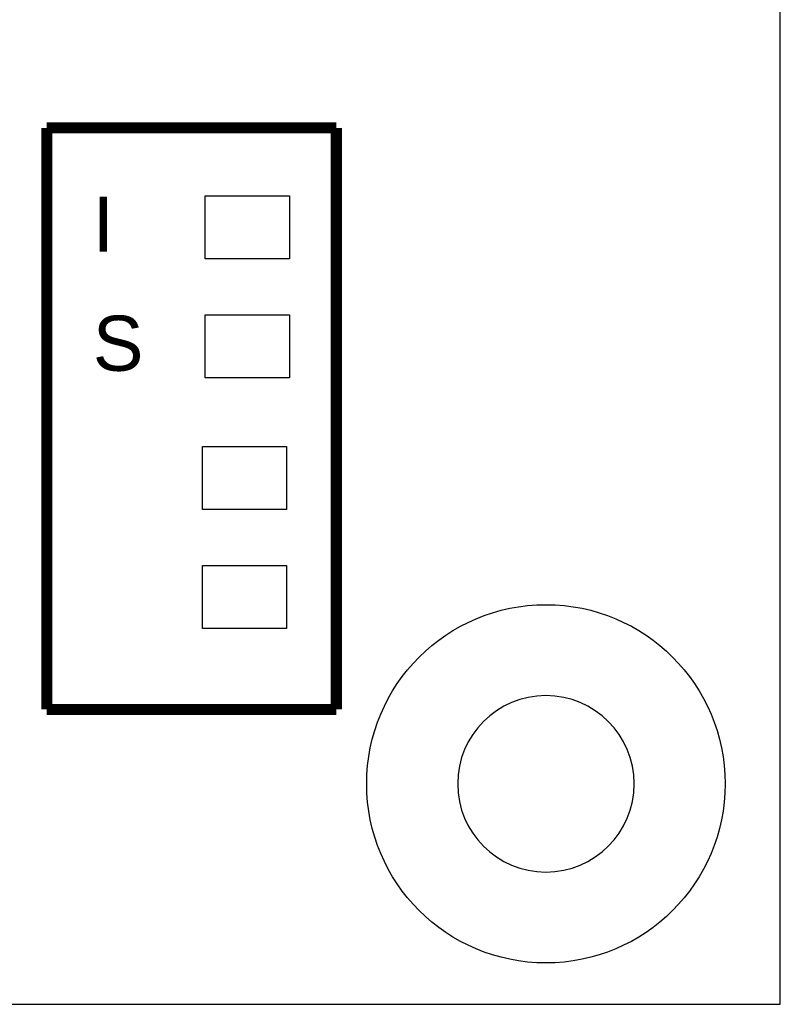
# Model space of a CAD drawing. Extents: x 0 to 116, y 0 to 84.
# Tile 11 of 13: x 102 to 116, y 0 to 18. Entities that reach past the tile are written whole.
import ezdxf

# ---------------------------------------------------------------- set-up
doc = ezdxf.new("R2010")
doc.units = 0
for name, color, linetype in [('BG_DESIGN_OUTLINE', 7, 'CONTINUOUS'), ('ET_TOP', 140, 'CONTINUOUS'), ('PG_PLACE_BOUND_TOP', 254, 'CONTINUOUS'), ('PG_SILKSCREEN_TOP', 240, 'CONTINUOUS'), ('PIN_BOTTOM', 3, 'CONTINUOUS'), ('PIN_TOP', 140, 'CONTINUOUS')]:
    doc.layers.add(name, color=color, linetype=linetype)

msp = doc.modelspace()

# ---------------------------------------------------------------- linework, layer by layer
at = {"layer": 'BG_DESIGN_OUTLINE'}
msp.add_lwpolyline([(116, 0), (116, 84), (0, 84), (0, 0)], close=True, dxfattribs=at)
at = {"layer": 'ET_TOP'}
for points in [[(107.098, 14.668), (107.098, 13.525), (105.574, 13.525), (105.574, 14.668)], [(107.098, 12.509), (107.098, 11.366), (105.574, 11.366), (105.574, 12.509)], [(107.048, 10.118), (107.048, 8.975), (105.524, 8.975), (105.524, 10.118)], [(107.048, 7.959), (107.048, 6.816), (105.524, 6.816), (105.524, 7.959)]]:
    msp.add_lwpolyline(points, close=True, dxfattribs=at)
at = {"layer": 'PG_PLACE_BOUND_TOP'}
msp.add_lwpolyline([(113.35, 4, 1), (110.15, 4, 1)], format="xyb", close=True, dxfattribs=at)
at = {"layer": 'PG_SILKSCREEN_TOP', "const_width": 0.2}
for points in [[(102.7, 15.9), (107.95, 15.9)], [(102.7, 10.15), (102.7, 15.9)], [(107.95, 15.9), (107.95, 10.15)], [(102.7, 5.35), (102.7, 10.15)], [(107.95, 10.15), (107.95, 5.35)], [(107.95, 5.35), (102.7, 5.35)]]:
    msp.add_lwpolyline(points, dxfattribs=at)
at = {"layer": 'PIN_BOTTOM'}
msp.add_circle((111.75, 4), 3.25, dxfattribs=at)
at = {"layer": 'PIN_TOP'}
msp.add_circle((111.75, 4), 3.25, dxfattribs=at)

# ---------------------------------------------------------------- texts
at = {"layer": 'PG_SILKSCREEN_TOP', "width": 1.03}
for s, p in [('I', (103.534, 13.652)), ('S', (103.534, 11.493))]:
    msp.add_text(s, height=1, dxfattribs=at).set_placement(p)

doc.saveas('drawing.dxf')
